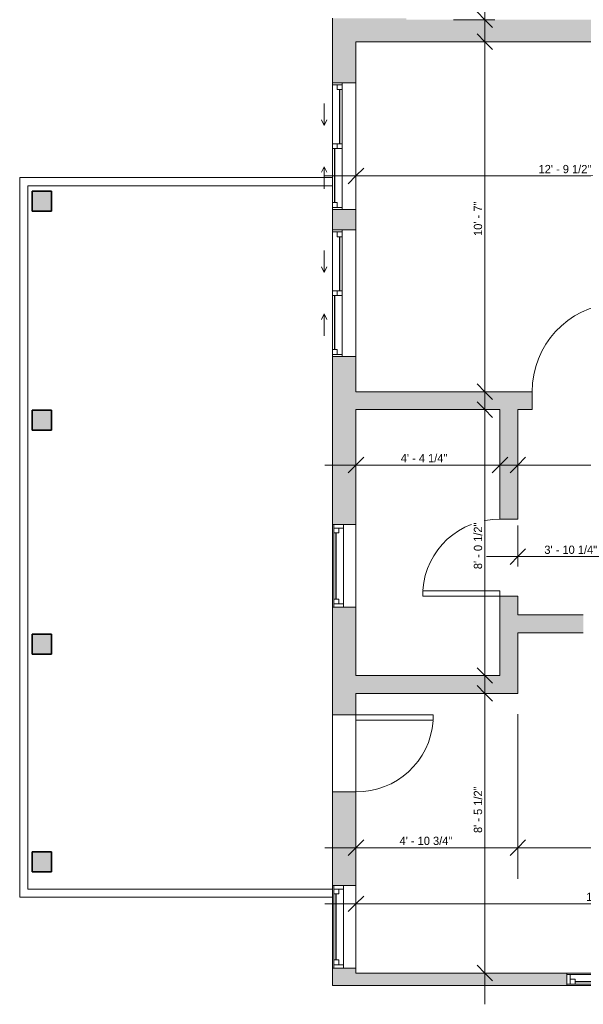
# Model space of a CAD drawing. Header units: inches. Extents: x -270 to 200, y -389 to 498.
# Tile 1 of 9: x -270 to -66, y -389 to -31. Entities that reach past the tile are written whole.
import ezdxf

# ---------------------------------------------------------------- set-up
doc = ezdxf.new("R2010")
doc.units = ezdxf.units.IN
doc.header["$MEASUREMENT"] = 0
for name, color, linetype, lineweight in [('A-ANNO-DIMS', 211, 'Continuous', 9), ('A-ANNO-DIMS-96', 211, 'Continuous', 9), ('A-COLS', 52, 'Continuous', 9), ('A-DOOR', 31, 'Continuous', 9), ('A-FLOR', 192, 'Continuous', 9), ('A-GLAZ', 151, 'Continuous', 9), ('A-WALL', 90, 'Continuous', 9), ('A-WALL-PATT', 111, 'Continuous', 9)]:
    doc.layers.add(name, color=color, linetype=linetype, lineweight=lineweight)
doc.styles.add('Inter', font='txt', dxfattribs={"height": 3})
doc.dimstyles.new('Linear_-_1_32__Inter__Imperial__SMALL', dxfattribs={"dimscale": 12, "dimtxt": 3.974399, "dimasz": 0.46875, "dimexe": 0.944882, "dimexo": 0.629921, "dimgap": 0, "dimtad": 1, "dimrnd": 0.25, "dimzin": 1, "dimdsep": 46, "dimlunit": 4, "dimtxsty": 'Inter', "dimblk1": 'OBLIQUE', "dimblk2": 'OBLIQUE', "dimsah": 1, "dimcen": 0.09, "dimdle": 0.944882, "dimazin": 0, "dimtfac": 1, "dimtdec": 4, "dimtix": 1, "dimtmove": 0, "dimatfit": 3, "dimfxl": 1, "dimtvp": 1, "dimtfill": 1, "dimfrac": 2, "dimtolj": 1, "dimtzin": 0, "dimarcsym": 2})
doc.dimstyles.new('Linear_-_1_32__Inter__Imperial__SMALL_2', dxfattribs={"dimscale": 12, "dimtxt": 3.974399, "dimasz": 0.46875, "dimexe": 0.944882, "dimexo": 0.629921, "dimgap": 0, "dimtad": 1, "dimrnd": 0.25, "dimzin": 1, "dimdsep": 46, "dimlunit": 4, "dimtxsty": 'Inter', "dimblk1": 'OBLIQUE', "dimblk2": 'OBLIQUE', "dimsah": 1, "dimcen": 0.09, "dimdle": 0.944882, "dimazin": 0, "dimtfac": 1, "dimtdec": 4, "dimtix": 1, "dimtmove": 2, "dimatfit": 3, "dimfxl": 1, "dimtvp": 1, "dimtfill": 1, "dimfrac": 2, "dimtolj": 1, "dimtzin": 0, "dimarcsym": 2})

# ---------------------------------------------------------------- blocks, each defined once
blk = doc.blocks.new('Planitar - Single Door_Flush Panel - 2_-4_ x 6_-3_-4190750-Unit 3236 Dimension Plan')
at = {"layer": 'A-DOOR', "lineweight": 18}
for p, q in [((11.99, -4.25), (11.99, -32.25)), ((14, -4.25), (11.99, -4.25)), ((14, -4.25), (14, -32.25)), ((14, -32.25), (11.99, -32.25))]:
    blk.add_line(p, q, dxfattribs=at)
at = {"layer": 'A-DOOR'}
blk.add_arc((13.77, -4.55), 27.77, 179.3809, 265.8646, dxfattribs=at)
blk = doc.blocks.new('Planitar - Single Door_Flush Panel - 2_-4_ x 6_-8_-4191041-Unit 3236 Dimension Plan')
at = {"layer": 'A-DOOR', "lineweight": 18}
for p, q in [((11.99, -3.25), (11.99, -31.25)), ((14, -3.25), (11.99, -3.25)), ((14, -3.25), (14, -31.25)), ((14, -31.25), (11.99, -31.25))]:
    blk.add_line(p, q, dxfattribs=at)
at = {"layer": 'A-DOOR'}
blk.add_arc((13.77, -3.55), 27.77, 179.3809, 265.8646, dxfattribs=at)
blk = doc.blocks.new('Planitar - Single Door_Flush Panel - 2_-8_ x 6_-8_-4191101-Unit 3236 Dimension Plan')
at = {"layer": 'A-DOOR', "lineweight": 18}
for p, q in [((13.99, 3.25), (13.99, 35.25)), ((16, 35.25), (13.99, 35.25)), ((16, 3.25), (16, 35.25)), ((16, 3.25), (13.99, 3.25))]:
    blk.add_line(p, q, dxfattribs=at)
at = {"layer": 'A-DOOR'}
blk.add_arc((15.77, 3.55), 31.77, 93.8608, 180.5412, dxfattribs=at)
blk = doc.blocks.new('Plan-Double-Sliding - Default 1-4193415-Unit 3236 Dimension Plan')
at = {"layer": 'A-GLAZ'}
for p, q in [((-7.5, 3.34375), (-9.5, 4.34375)), ((7.5, 3.34375), (9.5, 4.34375)), ((23, 0.34375), (-23, 0.34375)), ((-20.5, 0.34375), (-0.875, 0.34375)), ((-7.5, 3.34375), (-15.5, 3.34375)), ((-7.5, 3.34375), (-9.5, 2.34375)), ((0.875, 0.34375), (22.25, 0.34375)), ((7.5, 3.34375), (9.5, 2.34375)), ((7.5, 3.34375), (15.5, 3.34375)), ((-22.25, -3.15625), (-0.875, -3.15625)), ((0.875, -3.15625), (20.5, -3.15625)), ((-23, -8.15625), (23, -8.15625))]:
    blk.add_line(p, q, dxfattribs=at)
at = {"layer": 'A-GLAZ', "lineweight": 18}
for p, q in [((-23, 0.34375), (-23, -8.15625)), ((-23, 0.34375), (-20.5, 0.34375)), ((-22.25, 0.34375), (-22.25, -3.15625)), ((-20.5, 0.34375), (-20.5, -1.40625)), ((-0.875, -3.15625), (-0.875, 0.34375)), ((-0.875, 0.34375), (0.875, 0.34375)), ((0.875, 0.34375), (0.875, -3.15625)), ((22.25, 0.34375), (23, 0.34375)), ((22.25, 0.34375), (22.25, -3.15625)), ((23, -8.15625), (23, 0.34375)), ((-23, -3.15625), (-22.25, -3.15625)), ((-20.5, -1.40625), (-22.25, -1.40625)), ((0.875, -1.40625), (-0.875, -1.40625)), ((-0.875, -3.15625), (0.875, -3.15625)), ((20.5, -1.40625), (20.5, -3.15625)), ((22.25, -1.40625), (20.5, -1.40625)), ((20.5, -3.15625), (23, -3.15625))]:
    blk.add_line(p, q, dxfattribs=at)
at = {"layer": 'A-GLAZ', "lineweight": 25}
for p, q in [((-20.5, -0.53125), (-0.875, -0.53125)), ((0.875, -2.28125), (20.5, -2.28125))]:
    blk.add_line(p, q, dxfattribs=at)
blk = doc.blocks.new('Planitar-Double-Hung-Single - 2_6_ x 2_9_-4193250-Unit 3236 Dimension Plan')
at = {"layer": 'A-GLAZ', "lineweight": 18}
for p, q in [((-15, 4.25), (-15, -4.25)), ((-15, 3.75), (-12, 3.75)), ((-13.75, 3.75), (-13.75, 0.25)), ((-12, 3.75), (-12, 2)), ((-1.1875, 3.75), (1.1875, 3.75)), ((12, 3.75), (15, 3.75)), ((12, 3.75), (12, 2)), ((13.75, 3.75), (13.75, 0.25)), ((15, -4.25), (15, 4.25)), ((-15, 0.25), (-13.75, 0.25)), ((-13.75, 2), (-12, 2)), ((13.75, 2), (12, 2)), ((13.75, 0.25), (15, 0.25))]:
    blk.add_line(p, q, dxfattribs=at)
at = {"layer": 'A-GLAZ'}
for p, q in [((15, 4.25), (-15, 4.25)), ((-12, 3.75), (-1.1875, 3.75)), ((1.1875, 3.75), (12, 3.75)), ((13.75, 0.25), (-13.75, 0.25)), ((-15, -4.25), (15, -4.25))]:
    blk.add_line(p, q, dxfattribs=at)
at = {"layer": 'A-GLAZ', "lineweight": 25}
blk.add_line((-12, 2.875), (12, 2.875), dxfattribs=at)
blk = doc.blocks.new('Planitar-Double-Hung-Single - 2_6_ x 3_-4315427-Unit 3236 Dimension Plan')
at = {"layer": 'A-GLAZ', "lineweight": 18}
for p, q in [((-13, 2.25), (-13, -2.25)), ((-13, 1.75), (-10, 1.75)), ((-11.75, 1.75), (-11.75, -1.75)), ((-11.75, 0), (-10, 0)), ((-10, 1.75), (-10, 0)), ((-1.1875, 1.75), (1.1875, 1.75)), ((10, 1.75), (13, 1.75)), ((10, 1.75), (10, 0)), ((11.75, 0), (10, 0)), ((11.75, 1.75), (11.75, -1.75)), ((13, -2.25), (13, 2.25)), ((-13, -1.75), (-11.75, -1.75)), ((11.75, -1.75), (13, -1.75))]:
    blk.add_line(p, q, dxfattribs=at)
at = {"layer": 'A-GLAZ'}
for p, q in [((13, 2.25), (-13, 2.25)), ((-10, 1.75), (-1.1875, 1.75)), ((1.1875, 1.75), (10, 1.75)), ((-13, -2.25), (13, -2.25)), ((11.75, -1.75), (-11.75, -1.75))]:
    blk.add_line(p, q, dxfattribs=at)
at = {"layer": 'A-GLAZ', "lineweight": 25}
blk.add_line((-10, 0.875), (10, 0.875), dxfattribs=at)
blk = doc.blocks.new('DIMBLOCK24-Unit 3236 Dimension Plan')
at = {"layer": 'A-ANNO-DIMS-96'}
for p, q in [((-148.23, -91.56), (-148.23, -76.64)), ((5.27, -91.56), (5.27, -76.64)), ((-159.57, -87.98), (16.61, -87.98)), ((-148.23, -87.98), (-148.23, -91.56)), ((5.27, -87.98), (5.27, -91.56))]:
    blk.add_line(p, q, dxfattribs=at)
at = {"layer": 'A-ANNO-DIMS-96', "lineweight": 35}
for p, q in [((-148.23, -87.98), (-145.42, -85.17)), ((5.27, -87.98), (8.08, -85.17)), ((-148.23, -87.98), (-151.04, -90.79)), ((5.27, -87.98), (2.46, -90.79))]:
    blk.add_line(p, q, dxfattribs=at)
at = {"layer": 'A-ANNO-DIMS-96', "color": 0, "insert": (-81.96, -83.99), "char_height": 3, "width": 25.1579, "attachment_point": 1, "line_spacing_factor": 0.9936, "style": 'Inter', "bg_fill": 3, "box_fill_scale": 1.25, "bg_fill_color": 256, "bg_fill_true_color": 13158600, "bg_fill_transparency": 0}
blk.add_mtext('12\' - 9 1/2"', dxfattribs=at)
blk = doc.blocks.new('_Oblique')
at = {"color": 0, "linetype": 'ByBlock', "lineweight": -2}
blk.add_line((-0.5, -0.5), (0.5, 0.5), dxfattribs=at)
blk = doc.blocks.new('DIMBLOCK29-Unit 3236 Dimension Plan')
at = {"layer": 'A-ANNO-DIMS-96'}
for p, q in [((-148.23, -196.49), (-148.23, -181.57)), ((-95.98, -196.49), (-95.98, -181.57)), ((-159.57, -192.91), (-84.64, -192.91)), ((-148.23, -192.91), (-148.23, -196.49)), ((-95.98, -192.91), (-95.98, -196.49))]:
    blk.add_line(p, q, dxfattribs=at)
at = {"layer": 'A-ANNO-DIMS-96', "lineweight": 35}
for p, q in [((-148.23, -192.91), (-151.04, -195.72)), ((-148.23, -192.91), (-145.42, -190.09)), ((-95.98, -192.91), (-98.79, -195.72)), ((-95.98, -192.91), (-93.17, -190.09))]:
    blk.add_line(p, q, dxfattribs=at)
at = {"layer": 'A-ANNO-DIMS-96', "color": 0, "insert": (-131.96, -188.91), "char_height": 3, "width": 23.6675, "attachment_point": 1, "line_spacing_factor": 0.9936, "style": 'Inter', "bg_fill": 3, "box_fill_scale": 1.25, "bg_fill_color": 256, "bg_fill_true_color": 13158600, "bg_fill_transparency": 0}
blk.add_mtext('4\' - 4 1/4"', dxfattribs=at)
blk = doc.blocks.new('DIMBLOCK30-Unit 3236 Dimension Plan')
at = {"layer": 'A-ANNO-DIMS-96'}
for p, q in [((-89.48, -196.49), (-89.48, -181.57)), ((42.52, -196.49), (42.52, -181.57)), ((-100.82, -192.91), (53.86, -192.91)), ((-89.48, -192.91), (-89.48, -196.49)), ((42.52, -192.91), (42.52, -196.49))]:
    blk.add_line(p, q, dxfattribs=at)
at = {"layer": 'A-ANNO-DIMS-96', "lineweight": 35}
for p, q in [((-89.48, -192.91), (-92.29, -195.72)), ((-89.48, -192.91), (-86.67, -190.09)), ((42.52, -192.91), (39.71, -195.72)), ((42.52, -192.91), (45.33, -190.09))]:
    blk.add_line(p, q, dxfattribs=at)
at = {"layer": 'A-ANNO-DIMS-96', "color": 0, "insert": (-30.13, -188.91), "char_height": 3, "width": 15.9771, "attachment_point": 1, "line_spacing_factor": 0.9936, "style": 'Inter', "bg_fill": 3, "box_fill_scale": 1.25, "bg_fill_color": 256, "bg_fill_true_color": 13158600, "bg_fill_transparency": 0}
blk.add_mtext('11\' - 0"', dxfattribs=at)
blk = doc.blocks.new('DIMBLOCK32-Unit 3236 Dimension Plan')
at = {"layer": 'A-ANNO-DIMS-96'}
for p, q in [((-89.48, -229.73), (-89.48, -214.81)), ((-43.23, -229.73), (-43.23, -214.81)), ((-100.82, -226.15), (-31.89, -226.15)), ((-89.48, -226.15), (-89.48, -229.73)), ((-43.23, -226.15), (-43.23, -229.73))]:
    blk.add_line(p, q, dxfattribs=at)
at = {"layer": 'A-ANNO-DIMS-96', "lineweight": 35}
for p, q in [((-89.48, -226.15), (-86.67, -223.34)), ((-43.23, -226.15), (-40.42, -223.34)), ((-89.48, -226.15), (-92.29, -228.96)), ((-43.23, -226.15), (-46.04, -228.96))]:
    blk.add_line(p, q, dxfattribs=at)
at = {"layer": 'A-ANNO-DIMS-96', "color": 0, "insert": (-79.86, -222.15), "char_height": 3, "width": 25.3964, "attachment_point": 1, "line_spacing_factor": 0.9936, "style": 'Inter', "bg_fill": 3, "box_fill_scale": 1.25, "bg_fill_color": 256, "bg_fill_true_color": 13158600, "bg_fill_transparency": 0}
blk.add_mtext('3\' - 10 1/4"', dxfattribs=at)
blk = doc.blocks.new('DIMBLOCK34-Unit 3236 Dimension Plan')
at = {"layer": 'A-ANNO-DIMS-96'}
for p, q in [((-89.48, -283.33), (-89.48, -343.12)), ((-89.48, -331.78), (-89.48, -283.33)), ((-148.23, -335.36), (-148.23, -320.44)), ((-159.57, -331.78), (-78.14, -331.78)), ((-148.23, -331.78), (-148.23, -335.36))]:
    blk.add_line(p, q, dxfattribs=at)
at = {"layer": 'A-ANNO-DIMS-96', "lineweight": 35}
for p, q in [((-148.23, -331.78), (-151.04, -334.59)), ((-148.23, -331.78), (-145.42, -328.97)), ((-89.48, -331.78), (-92.29, -334.59)), ((-89.48, -331.78), (-86.67, -328.97))]:
    blk.add_line(p, q, dxfattribs=at)
at = {"layer": 'A-ANNO-DIMS-96', "color": 0, "insert": (-132.4, -327.79), "char_height": 3, "width": 26.5887, "attachment_point": 1, "line_spacing_factor": 0.9936, "style": 'Inter', "bg_fill": 3, "box_fill_scale": 1.25, "bg_fill_color": 256, "bg_fill_true_color": 13158600, "bg_fill_transparency": 0}
blk.add_mtext('4\' - 10 3/4"', dxfattribs=at)
blk = doc.blocks.new('DIMBLOCK35-Unit 3236 Dimension Plan')
at = {"layer": 'A-ANNO-DIMS-96'}
for p, q in [((-89.48, -283.33), (-89.48, -343.12)), ((-89.48, -331.78), (-89.48, -283.33)), ((42.52, -335.36), (42.52, -320.44)), ((-100.82, -331.78), (53.86, -331.78)), ((42.52, -331.78), (42.52, -335.36))]:
    blk.add_line(p, q, dxfattribs=at)
at = {"layer": 'A-ANNO-DIMS-96', "lineweight": 35}
for p, q in [((-89.48, -331.78), (-92.29, -334.59)), ((-89.48, -331.78), (-86.67, -328.97)), ((42.52, -331.78), (39.71, -334.59)), ((42.52, -331.78), (45.33, -328.97))]:
    blk.add_line(p, q, dxfattribs=at)
at = {"layer": 'A-ANNO-DIMS-96', "color": 0, "insert": (-30.13, -327.79), "char_height": 3, "width": 15.9771, "attachment_point": 1, "line_spacing_factor": 0.9936, "style": 'Inter', "bg_fill": 3, "box_fill_scale": 1.25, "bg_fill_color": 256, "bg_fill_true_color": 13158600, "bg_fill_transparency": 0}
blk.add_mtext('11\' - 0"', dxfattribs=at)
blk = doc.blocks.new('DIMBLOCK36-Unit 3236 Dimension Plan')
at = {"layer": 'A-ANNO-DIMS-96'}
for p, q in [((-148.23, -355.72), (-148.23, -340.8)), ((42.52, -355.72), (42.52, -340.8)), ((-159.57, -352.13), (53.86, -352.13)), ((-148.23, -352.13), (-148.23, -355.72)), ((42.52, -352.13), (42.52, -355.72))]:
    blk.add_line(p, q, dxfattribs=at)
at = {"layer": 'A-ANNO-DIMS-96', "lineweight": 35}
for p, q in [((-148.23, -352.13), (-145.42, -349.32)), ((42.52, -352.13), (45.33, -349.32)), ((-148.23, -352.13), (-151.04, -354.95)), ((42.52, -352.13), (39.71, -354.95))]:
    blk.add_line(p, q, dxfattribs=at)
at = {"layer": 'A-ANNO-DIMS-96', "color": 0, "insert": (-64.68, -348.14), "char_height": 3, "width": 28.3772, "attachment_point": 1, "line_spacing_factor": 0.9936, "style": 'Inter', "bg_fill": 3, "box_fill_scale": 1.25, "bg_fill_color": 256, "bg_fill_true_color": 13158600, "bg_fill_transparency": 0}
blk.add_mtext('15\' - 10 3/4"', dxfattribs=at)
blk = doc.blocks.new('DIMBLOCK41-Unit 3236 Dimension Plan')
at = {"layer": 'A-ANNO-DIMS-96'}
for p, q in [((-101.46, -42.61), (-101.46, 49.81)), ((-97.88, 38.47), (-112.8, 38.47)), ((-101.46, 38.47), (-97.88, 38.47)), ((-97.88, -31.28), (-112.8, -31.28)), ((-101.46, -31.28), (-97.88, -31.28))]:
    blk.add_line(p, q, dxfattribs=at)
at = {"layer": 'A-ANNO-DIMS-96', "lineweight": 35}
for p, q in [((-101.46, 38.47), (-104.27, 41.29)), ((-101.46, 38.47), (-98.65, 35.66)), ((-101.46, -31.28), (-104.27, -28.46)), ((-101.46, -31.28), (-98.65, -34.09))]:
    blk.add_line(p, q, dxfattribs=at)
at = {"layer": 'A-ANNO-DIMS-96', "color": 0, "insert": (-105.45, -6.51), "char_height": 3, "width": 24.2637, "attachment_point": 1, "rotation": 90, "line_spacing_factor": 0.9936, "style": 'Inter', "bg_fill": 3, "box_fill_scale": 1.25, "bg_fill_color": 256, "bg_fill_true_color": 13158600, "bg_fill_transparency": 0}
blk.add_mtext('5\' - 9 3/4"', dxfattribs=at)
blk = doc.blocks.new('DIMBLOCK42-Unit 3236 Dimension Plan')
at = {"layer": 'A-ANNO-DIMS-96'}
for p, q in [((-101.46, -177.61), (-101.46, -27.94)), ((-97.88, -39.28), (-112.8, -39.28)), ((-101.46, -39.28), (-97.88, -39.28)), ((-97.88, -166.28), (-112.8, -166.28)), ((-101.46, -166.28), (-97.88, -166.28))]:
    blk.add_line(p, q, dxfattribs=at)
at = {"layer": 'A-ANNO-DIMS-96', "lineweight": 35}
for p, q in [((-101.46, -39.28), (-104.27, -36.46)), ((-101.46, -39.28), (-98.65, -42.09)), ((-101.46, -166.28), (-104.27, -163.46)), ((-101.46, -166.28), (-98.65, -169.09))]:
    blk.add_line(p, q, dxfattribs=at)
at = {"layer": 'A-ANNO-DIMS-96', "color": 0, "insert": (-105.45, -109.76), "char_height": 3, "width": 16.7521, "attachment_point": 1, "rotation": 90, "line_spacing_factor": 0.9936, "style": 'Inter', "bg_fill": 3, "box_fill_scale": 1.25, "bg_fill_color": 256, "bg_fill_true_color": 13158600, "bg_fill_transparency": 0}
blk.add_mtext('10\' - 7"', dxfattribs=at)
blk = doc.blocks.new('DIMBLOCK43-Unit 3236 Dimension Plan')
at = {"layer": 'A-ANNO-DIMS-96'}
for p, q in [((-101.46, -280.61), (-101.46, -161.44)), ((-97.88, -172.78), (-112.8, -172.78)), ((-101.46, -172.78), (-97.88, -172.78)), ((-97.88, -269.28), (-112.8, -269.28)), ((-101.46, -269.28), (-97.88, -269.28))]:
    blk.add_line(p, q, dxfattribs=at)
at = {"layer": 'A-ANNO-DIMS-96', "lineweight": 35}
for p, q in [((-101.46, -172.78), (-104.27, -169.96)), ((-101.46, -172.78), (-98.65, -175.59)), ((-101.46, -269.28), (-104.27, -266.46)), ((-101.46, -269.28), (-98.65, -272.09))]:
    blk.add_line(p, q, dxfattribs=at)
at = {"layer": 'A-ANNO-DIMS-96', "color": 0, "insert": (-105.45, -230.69), "char_height": 3, "width": 23.1906, "attachment_point": 1, "rotation": 90, "line_spacing_factor": 0.9936, "style": 'Inter', "bg_fill": 3, "box_fill_scale": 1.25, "bg_fill_color": 256, "bg_fill_true_color": 13158600, "bg_fill_transparency": 0}
blk.add_mtext('8\' - 0 1/2"', dxfattribs=at)
blk = doc.blocks.new('DIMBLOCK44-Unit 3236 Dimension Plan')
at = {"layer": 'A-ANNO-DIMS-96'}
for p, q in [((-101.46, -388.61), (-101.46, -264.44)), ((-97.88, -275.78), (-112.8, -275.78)), ((-101.46, -275.78), (-97.88, -275.78)), ((-97.88, -377.28), (-112.8, -377.28)), ((-101.46, -377.28), (-97.88, -377.28))]:
    blk.add_line(p, q, dxfattribs=at)
at = {"layer": 'A-ANNO-DIMS-96', "lineweight": 35}
for p, q in [((-101.46, -275.78), (-104.27, -272.96)), ((-101.46, -275.78), (-98.65, -278.59)), ((-101.46, -377.28), (-104.27, -374.46)), ((-101.46, -377.28), (-98.65, -380.09))]:
    blk.add_line(p, q, dxfattribs=at)
at = {"layer": 'A-ANNO-DIMS-96', "color": 0, "insert": (-105.45, -326.44), "char_height": 3, "width": 23.0714, "attachment_point": 1, "rotation": 90, "line_spacing_factor": 0.9936, "style": 'Inter', "bg_fill": 3, "box_fill_scale": 1.25, "bg_fill_color": 256, "bg_fill_true_color": 13158600, "bg_fill_transparency": 0}
blk.add_mtext('8\' - 5 1/2"', dxfattribs=at)

msp = doc.modelspace()

# ---------------------------------------------------------------- hatches: boundary and pattern name
at = {"layer": 'A-COLS'}
for points in [[(-265.728, -100.775), (-258.643, -100.775), (-258.643, -93.478), (-265.728, -93.478)], [(-265.728, -180.275), (-258.643, -180.275), (-258.643, -172.978), (-265.728, -172.978)], [(-258.643, -261.525), (-258.643, -254.228), (-265.728, -254.228), (-265.728, -261.525)], [(-265.728, -340.525), (-258.643, -340.525), (-258.643, -333.228), (-265.728, -333.228)]]:
    msp.add_hatch(color=8, dxfattribs=at).paths.add_polyline_path(points, flags=0)
at = {"layer": 'A-WALL-PATT'}
for points in [[(-148.228, -39.275), (-129.978, -39.275), (-129.978, -30.775), (-156.728, -30.775), (-156.728, -39.275)], [(5.272, -39.275), (5.272, -31.275), (-129.978, -31.275), (-129.978, -39.275), (-24.072, -39.275)], [(-95.978, -172.775), (-95.978, -166.275), (-148.228, -166.275), (-148.228, -172.775)], [(-89.478, -275.775), (-89.478, -269.275), (-148.228, -269.275), (-148.228, -275.775)]]:
    msp.add_hatch(color=9, dxfattribs=at).paths.add_polyline_path(points, flags=0)
h = msp.add_hatch(color=9, dxfattribs=at)
h.paths.add_polyline_path([(-148.228, -377.275), (-148.228, -375.525), (-156.728, -375.525), (-156.728, -377.275)], flags=0)
h.paths.add_polyline_path([(-156.728, -345.525), (-148.228, -345.525), (-148.228, -311.525), (-156.728, -311.525)], flags=0)
h.paths.add_polyline_path([(-148.228, -283.525), (-148.228, -244.525), (-156.728, -244.525), (-156.728, -283.525)], flags=0)
h.paths.add_polyline_path([(-148.228, -214.525), (-148.228, -153.525), (-156.728, -153.525), (-156.728, -214.525)], flags=0)
h.paths.add_polyline_path([(-148.228, -107.525), (-148.228, -100.154), (-156.728, -100.154), (-156.728, -107.525)], flags=0)
h.paths.add_polyline_path([(-148.228, -54.154), (-148.228, -39.275), (-156.728, -39.275), (-156.728, -54.154)], flags=0)
h = msp.add_hatch(color=9, dxfattribs=at)
h.paths.add_polyline_path([(-89.478, -269.275), (-89.478, -240.525), (-95.978, -240.525), (-95.978, -269.275)], flags=0)
h.paths.add_polyline_path([(-89.478, -212.525), (-89.478, -166.275), (-95.978, -166.275), (-95.978, -212.525)], flags=0)
h = msp.add_hatch(color=9, dxfattribs=at)
h.paths.add_polyline_path([(-24.072, -172.775), (42.522, -172.775), (42.522, -166.275), (-52.228, -166.275), (-52.228, -172.775)], flags=0)
h.paths.add_polyline_path([(-89.478, -172.775), (-84.228, -172.775), (-84.228, -166.275), (-89.478, -166.275)], flags=0)
h = msp.add_hatch(color=9, dxfattribs=at)
h.paths.add_polyline_path([(-65.728, -253.775), (-65.728, -247.275), (-89.478, -247.275), (-89.478, -253.775)], flags=0)
h.paths.add_polyline_path([(-24.072, -253.775), (42.522, -253.775), (42.522, -247.275), (-35.728, -247.275), (-35.728, -253.775)], flags=0)
h = msp.add_hatch(color=9, dxfattribs=at)
h.paths.add_polyline_path([(45.772, -381.775), (45.772, -377.275), (-9.728, -377.275), (-9.728, -381.775)], flags=0)
h.paths.add_polyline_path([(-35.728, -381.775), (-35.728, -377.275), (-45.728, -377.275), (-45.728, -381.775)], flags=0)
h.paths.add_polyline_path([(-156.728, -381.775), (-71.728, -381.775), (-71.728, -377.275), (-156.728, -377.275)], flags=0)

# ---------------------------------------------------------------- linework, layer by layer
at = {"layer": 'A-COLS', "lineweight": 35}
for p, q in [((-258.643, -93.478), (-265.728, -93.478)), ((-265.728, -93.478), (-265.728, -100.775)), ((-258.643, -100.775), (-258.643, -93.478)), ((-265.728, -100.775), (-258.643, -100.775)), ((-258.643, -172.978), (-265.728, -172.978)), ((-265.728, -172.978), (-265.728, -180.275)), ((-258.643, -180.275), (-258.643, -172.978)), ((-265.728, -180.275), (-258.643, -180.275)), ((-258.643, -254.228), (-265.728, -254.228)), ((-265.728, -254.228), (-265.728, -261.525)), ((-258.643, -261.525), (-258.643, -254.228)), ((-265.728, -261.525), (-258.643, -261.525)), ((-258.643, -333.228), (-265.728, -333.228)), ((-265.728, -333.228), (-265.728, -340.525)), ((-258.643, -340.525), (-258.643, -333.228)), ((-265.728, -340.525), (-258.643, -340.525))]:
    msp.add_line(p, q, dxfattribs=at)
at = {"layer": 'A-FLOR'}
for p, q in [((-156.728, -311.525), (-156.728, -283.525)), ((-148.228, -283.525), (-148.228, -311.525))]:
    msp.add_line(p, q, dxfattribs=at)
at = {"layer": 'A-WALL'}
for p, q in [((-156.728, -30.775), (-156.728, -54.154)), ((-148.228, -54.154), (-148.228, -39.275)), ((-148.228, -39.275), (5.272, -39.275)), ((-270.228, -88.525), (-156.728, -88.525)), ((-270.228, -349.775), (-270.228, -88.525)), ((-156.728, -91.525), (-267.228, -91.525)), ((-267.228, -91.525), (-267.228, -346.775)), ((-156.728, -100.154), (-156.728, -107.525)), ((-148.228, -107.525), (-148.228, -100.154)), ((-156.728, -153.525), (-156.728, -214.525)), ((-148.228, -166.275), (-148.228, -153.525)), ((-84.228, -166.275), (-148.228, -166.275)), ((-84.228, -172.775), (-84.228, -166.275)), ((-148.228, -214.525), (-148.228, -172.775)), ((-148.228, -172.775), (-95.978, -172.775)), ((-95.978, -172.775), (-95.978, -212.525)), ((-89.478, -212.525), (-89.478, -172.775)), ((-89.478, -172.775), (-84.228, -172.775)), ((-95.978, -212.525), (-89.478, -212.525)), ((-89.478, -240.525), (-95.978, -240.525)), ((-95.978, -240.525), (-95.978, -269.275)), ((-89.478, -247.275), (-89.478, -240.525)), ((-156.728, -244.525), (-156.728, -283.525)), ((-148.228, -269.275), (-148.228, -244.525)), ((-65.728, -247.275), (-89.478, -247.275)), ((-89.478, -275.775), (-89.478, -253.775)), ((-89.478, -253.775), (-65.728, -253.775)), ((-95.978, -269.275), (-148.228, -269.275)), ((-148.228, -283.525), (-148.228, -275.775)), ((-148.228, -275.775), (-89.478, -275.775)), ((-156.728, -283.525), (-148.228, -283.525)), ((-148.228, -311.525), (-156.728, -311.525)), ((-156.728, -311.525), (-156.728, -345.525)), ((-148.228, -345.525), (-148.228, -311.525)), ((-156.728, -349.775), (-270.228, -349.775)), ((-267.228, -346.775), (-156.728, -346.775)), ((-156.728, -375.525), (-156.728, -381.775)), ((-148.228, -377.275), (-148.228, -375.525)), ((-71.728, -377.275), (-148.228, -377.275)), ((-156.728, -381.775), (-71.728, -381.775))]:
    msp.add_line(p, q, dxfattribs=at)

# ---------------------------------------------------------------- block references
at = {"layer": 'A-DOOR'}
msp.add_blockref('Planitar - Single Door_Flush Panel - 2_-8_ x 6_-8_-4191101-Unit 3236 Dimension Plan', (-68.228, -169.525), dxfattribs=at)
for name, p, rotation in [('Planitar - Single Door_Flush Panel - 2_-4_ x 6_-8_-4191041-Unit 3236 Dimension Plan', (-92.728, -226.525), 269.9999999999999), ('Planitar - Single Door_Flush Panel - 2_-4_ x 6_-3_-4190750-Unit 3236 Dimension Plan', (-152.478, -297.525), 89.99999999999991)]:
    msp.add_blockref(name, p, dxfattribs=dict(at, rotation=rotation))
at = {"layer": 'A-GLAZ'}
for name, p, rotation in [('Plan-Double-Sliding - Default 1-4193415-Unit 3236 Dimension Plan', (-156.384, -77.154), 89.99999999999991), ('Plan-Double-Sliding - Default 1-4193415-Unit 3236 Dimension Plan', (-156.384, -130.525), 89.99999999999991), ('Planitar-Double-Hung-Single - 2_6_ x 2_9_-4193250-Unit 3236 Dimension Plan', (-152.478, -229.525), 89.99999999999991), ('Planitar-Double-Hung-Single - 2_6_ x 2_9_-4193250-Unit 3236 Dimension Plan', (-152.478, -360.525), 89.99999999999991), ('Planitar-Double-Hung-Single - 2_6_ x 3_-4315427-Unit 3236 Dimension Plan', (-58.728, -379.525), 180)]:
    msp.add_blockref(name, p, dxfattribs=dict(at, rotation=rotation))

# ---------------------------------------------------------------- next in the draw order: dimensions: what is measured, and where the dimension line sits
at = {"layer": 'A-ANNO-DIMS'}
dim = msp.add_linear_dim(base=(-101.458, 38.475), p1=(-105.435, -31.275), p2=(-105.435, 38.475), angle=90, dimstyle='Linear_-_1_32__Inter__Imperial__SMALL', override={"dimpost": '<>', "dimfxl": 69.75}, dxfattribs=at)
dim.commit()
dim.dimension.update_dxf_attribs({"geometry": 'DIMBLOCK41-Unit 3236 Dimension Plan', "text_midpoint": (-103.254, 3.6)})
for base, p1, p2, override, picture, middle in [((5.272, -87.979), (-148.228, -84.001), (5.272, -84.001), {"dimpost": '<>', "dimfxl": 153.5}, 'DIMBLOCK24-Unit 3236 Dimension Plan', (-71.478, -86.183)), ((-95.978, -192.907), (-148.228, -188.929), (-95.978, -188.929), {"dimpost": '<>', "dimfxl": 52.25}, 'DIMBLOCK29-Unit 3236 Dimension Plan', (-122.103, -191.111))]:
    dim = msp.add_linear_dim(base=base, p1=p1, p2=p2, dimstyle='Linear_-_1_32__Inter__Imperial__SMALL', override=override, dxfattribs=at)
    dim.commit()
    dim.dimension.update_dxf_attribs({"geometry": picture, "text_midpoint": middle})
for base, p1, p2, override, picture, middle in [((-43.228, -226.148), (-89.478, -222.171), (-43.228, -222.171), {"dimpost": '<>', "dimfxl": 46.25}, 'DIMBLOCK32-Unit 3236 Dimension Plan', (-67.162, -224.155)), ((-89.478, -331.782), (-148.228, -327.805), (-89.478, -275.775), {"dimpost": '<>', "dimfxl": 78.476699}, 'DIMBLOCK34-Unit 3236 Dimension Plan', (-119.103, -329.788))]:
    dim = msp.add_linear_dim(base=base, p1=p1, p2=p2, dimstyle='Linear_-_1_32__Inter__Imperial__SMALL_2', override=override, dxfattribs=at)
    dim.commit()
    dim.dimension.update_dxf_attribs({"geometry": picture, "text_midpoint": middle, "dimtype": 160})

# ---------------------------------------------------------------- next in the draw order: dimensions: what is measured, and where the dimension line sits
dim = msp.add_linear_dim(base=(-101.458, -39.275), p1=(-105.435, -166.275), p2=(-105.435, -39.275), angle=90, dimstyle='Linear_-_1_32__Inter__Imperial__SMALL', override={"dimpost": '<>', "dimfxl": 127}, dxfattribs=at)
dim.commit()
dim.dimension.update_dxf_attribs({"geometry": 'DIMBLOCK42-Unit 3236 Dimension Plan', "text_midpoint": (-102.998, -102.775)})
for base, p1, p2, override, picture, middle in [((42.522, -192.907), (-89.478, -188.929), (42.522, -188.929), {"dimpost": '<>', "dimfxl": 132}, 'DIMBLOCK30-Unit 3236 Dimension Plan', (-23.478, -191.366)), ((42.522, -331.782), (-89.478, -275.775), (42.522, -327.805), {"dimpost": '<>', "dimfxl": 141.88386}, 'DIMBLOCK35-Unit 3236 Dimension Plan', (-23.478, -330.242))]:
    dim = msp.add_linear_dim(base=base, p1=p1, p2=p2, dimstyle='Linear_-_1_32__Inter__Imperial__SMALL', override=override, dxfattribs=at)
    dim.commit()
    dim.dimension.update_dxf_attribs({"geometry": picture, "text_midpoint": middle})

# ---------------------------------------------------------------- next in the draw order: dimensions: what is measured, and where the dimension line sits
dim = msp.add_linear_dim(base=(-101.458, -172.775), p1=(-105.435, -269.275), p2=(-105.435, -172.775), angle=90, dimstyle='Linear_-_1_32__Inter__Imperial__SMALL', override={"dimpost": '<>', "dimfxl": 96.5}, dxfattribs=at)
dim.commit()
dim.dimension.update_dxf_attribs({"geometry": 'DIMBLOCK43-Unit 3236 Dimension Plan', "text_midpoint": (-103.254, -221.025)})
dim = msp.add_linear_dim(base=(42.522, -352.135), p1=(-148.228, -348.157), p2=(42.522, -348.157), dimstyle='Linear_-_1_32__Inter__Imperial__SMALL', override={"dimpost": '<>', "dimfxl": 190.75}, dxfattribs=at)
dim.commit()
dim.dimension.update_dxf_attribs({"geometry": 'DIMBLOCK36-Unit 3236 Dimension Plan', "text_midpoint": (-52.853, -350.339)})

# ---------------------------------------------------------------- next in the draw order: dimensions: what is measured, and where the dimension line sits
dim = msp.add_linear_dim(base=(-101.458, -275.775), p1=(-105.435, -377.275), p2=(-105.435, -275.775), angle=90, dimstyle='Linear_-_1_32__Inter__Imperial__SMALL_2', override={"dimpost": '<>', "dimfxl": 101.5}, dxfattribs=at)
dim.commit()
dim.dimension.update_dxf_attribs({"geometry": 'DIMBLOCK44-Unit 3236 Dimension Plan', "text_midpoint": (-103.451, -314.902), "dimtype": 160, "text_rotation": 90})

doc.saveas('drawing.dxf')
